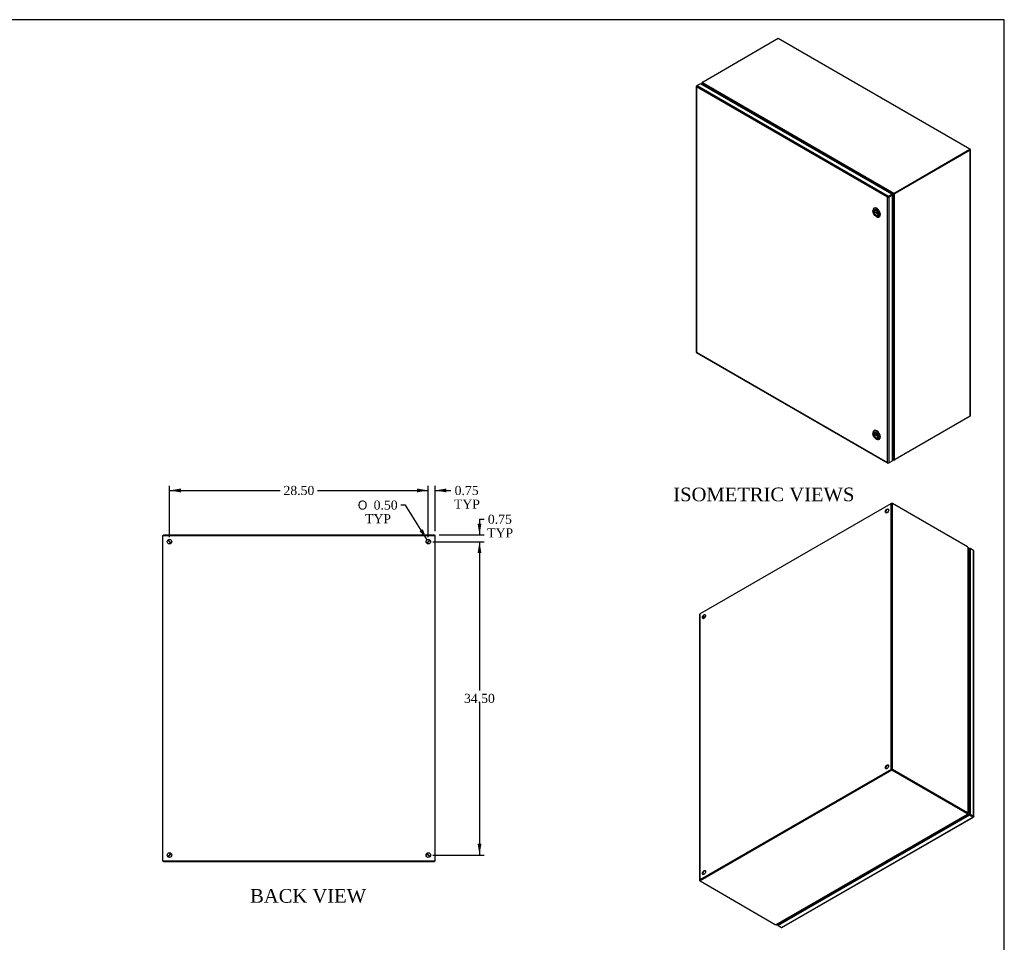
# Model space of a CAD drawing. Header units: inches. Extents: x 1 to 240, y -1 to 159.
# Tile 9 of 9: x 131 to 240, y 58 to 159. Entities that reach past the tile are written whole.
import ezdxf
from ezdxf.enums import TextEntityAlignment as Align

# ---------------------------------------------------------------- set-up
doc = ezdxf.new("R2010")
doc.units = ezdxf.units.IN
doc.header["$MEASUREMENT"] = 0
for name, color, linetype in [('CAP02342', 7, 'Continuous'), ('COM52765', 7, 'Continuous'), ('COM52811', 7, 'Continuous'), ('COM70219', 7, 'Continuous'), ('COM71099-1', 7, 'Continuous'), ('Default', 7, 'Continuous'), ('HNG14573-1', 7, 'Continuous'), ('HNG14573-2', 7, 'Continuous'), ('LOK10000', 7, 'Continuous'), ('PIN17645', 7, 'Continuous'), ('STD26098', 7, 'Continuous')]:
    doc.layers.add(name, color=color, linetype=linetype)
doc.styles.add('SEACAD_Solid_Edge_ANSI1_Symbols', font='txt')
doc.styles.add('SEACAD_Times_New_Roman', font='times.ttf')
doc.dimstyles.new('HAMMOND_(STH_-_240x160)', dxfattribs={"dimtxt": 1, "dimasz": 1.25, "dimexe": 0.5, "dimexo": 0.5, "dimgap": 0.25, "dimtad": 0, "dimtih": 1, "dimtoh": 1, "dimzin": 0, "dimdsep": 46, "dimtxsty": 'SEACAD_Times_New_Roman', "dimblk1": '_SE_FILLED', "dimblk2": '_SE_FILLED', "dimsah": 1, "dimcen": 0.5, "dimadec": 0, "dimazin": 0, "dimtfac": 0.8, "dimtofl": 0, "dimtmove": 0, "dimatfit": 3, "dimfxl": 1, "dimtolj": 1, "dimtzin": 0, "dimarcsym": 0})

# ---------------------------------------------------------------- blocks, each defined once
blk = doc.blocks.new('SE4')
at = {"layer": 'COM52765', "color": 7, "linetype": 'Continuous'}
for p, q in [((146.87, 102.41), (146.98, 102.41)), ((146.87, 66.56), (146.87, 102.41)), ((146.98, 102.41), (176.77, 102.41)), ((176.77, 102.41), (176.87, 102.41)), ((176.87, 66.56), (176.87, 102.41)), ((147.44, 101.9), (147.59, 101.75)), ((147.7, 101.66), (147.7, 101.66)), ((147.7, 101.5), (147.7, 101.66)), ((176.05, 101.5), (176.05, 101.66)), ((176.05, 101.66), (176.05, 101.66)), ((176.16, 101.75), (176.31, 101.9)), ((147.7, 67.31), (147.7, 67.48)), ((147.7, 67.31), (147.7, 67.31)), ((176.05, 67.31), (176.05, 67.48)), ((176.05, 67.31), (176.05, 67.31)), ((146.98, 66.56), (146.87, 66.56)), ((176.77, 66.56), (146.98, 66.56)), ((147.59, 67.22), (147.44, 67.07)), ((176.31, 67.07), (176.16, 67.22)), ((176.87, 66.56), (176.77, 66.56))]:
    blk.add_line(p, q, dxfattribs=at)
for centre in [(147.62, 101.74), (176.12, 101.74), (147.62, 67.24), (176.12, 67.24)]:
    blk.add_circle(centre, 0.25, dxfattribs=at)
for points in [[(147.59, 101.75), (147.6, 101.74), (147.62, 101.74), (147.64, 101.72), (147.65, 101.72), (147.67, 101.7), (147.68, 101.69), (147.69, 101.68), (147.69, 101.67), (147.7, 101.66)], [(176.05, 101.66), (176.05, 101.67), (176.06, 101.68), (176.07, 101.69), (176.08, 101.7), (176.1, 101.72), (176.11, 101.72), (176.13, 101.74), (176.15, 101.74), (176.16, 101.75)], [(147.7, 67.31), (147.69, 67.3), (147.69, 67.29), (147.68, 67.28), (147.67, 67.27), (147.65, 67.26), (147.64, 67.25), (147.62, 67.24), (147.6, 67.23), (147.59, 67.22)], [(176.16, 67.22), (176.15, 67.23), (176.13, 67.24), (176.11, 67.25), (176.1, 67.26), (176.08, 67.27), (176.07, 67.28), (176.06, 67.29), (176.05, 67.3), (176.05, 67.31)]]:
    blk.add_open_spline(points, degree=3, knots=[0, 0, 0, 0, 0.25, 0.25, 0.5, 0.5, 0.75, 0.75, 1, 1, 1, 1], dxfattribs=at)
at = {"layer": 'COM70219', "color": 7, "linetype": 'Continuous'}
for centre, start, end in [((147.86, 101.5), 132.3729, 136.6865), ((175.89, 101.5), 43.3135, 47.6271), ((147.86, 67.48), 223.3135, 227.6271), ((175.89, 67.48), 312.3729, 316.6865)]:
    blk.add_arc(centre, 0.5, start, end, dxfattribs=at)
at = {"layer": 'COM71099-1', "color": 7, "linetype": 'Continuous'}
for p, q in [((146.95, 102.49), (176.8, 102.49)), ((146.95, 102.49), (146.95, 102.41)), ((176.8, 102.49), (176.8, 102.41)), ((147.62, 101.77), (147.46, 101.93)), ((147.7, 101.66), (147.7, 101.67)), ((147.86, 101.66), (147.7, 101.66)), ((176.05, 101.66), (175.88, 101.66)), ((176.05, 101.67), (176.05, 101.66)), ((176.28, 101.93), (176.13, 101.77)), ((147.7, 67.31), (147.86, 67.31)), ((147.7, 67.3), (147.7, 67.31)), ((175.88, 67.31), (176.05, 67.31)), ((176.05, 67.31), (176.05, 67.3)), ((146.95, 66.49), (146.95, 66.56)), ((176.8, 66.49), (146.95, 66.49)), ((147.46, 67.05), (147.62, 67.2)), ((176.13, 67.2), (176.28, 67.05)), ((176.8, 66.49), (176.8, 66.56))]:
    blk.add_line(p, q, dxfattribs=at)
for points in [[(147.7, 101.67), (147.69, 101.67), (147.68, 101.68), (147.67, 101.69), (147.67, 101.7), (147.65, 101.72), (147.65, 101.73), (147.63, 101.75), (147.63, 101.76), (147.62, 101.77)], [(176.13, 101.77), (176.12, 101.76), (176.11, 101.75), (176.1, 101.73), (176.1, 101.72), (176.08, 101.7), (176.08, 101.69), (176.06, 101.68), (176.06, 101.67), (176.05, 101.67)], [(147.62, 67.2), (147.63, 67.21), (147.63, 67.22), (147.65, 67.24), (147.65, 67.25), (147.67, 67.27), (147.67, 67.28), (147.68, 67.29), (147.69, 67.3), (147.7, 67.3)], [(176.05, 67.3), (176.06, 67.3), (176.06, 67.29), (176.08, 67.28), (176.08, 67.27), (176.1, 67.25), (176.1, 67.24), (176.11, 67.22), (176.12, 67.21), (176.13, 67.2)]]:
    blk.add_open_spline(points, degree=3, knots=[0, 0, 0, 0, 0.25, 0.25, 0.5, 0.5, 0.75, 0.75, 1, 1, 1, 1], dxfattribs=at)
blk = doc.blocks.new('SE6')
at = {"layer": 'COM52765', "color": 7, "linetype": 'Continuous'}
for p, q in [((206.23, 152.2), (206.23, 152.08)), ((206.26, 152.26), (206.29, 152.25)), ((206.26, 152.14), (206.28, 152.15)), ((206.26, 152.06), (206.26, 152.14)), ((206.3, 152.11), (206.29, 152.1)), ((206.33, 152.02), (206.29, 152.1)), ((206.34, 152.31), (206.33, 152.31)), ((235.76, 144.87), (227.49, 140.1)), ((235.81, 144.84), (227.54, 140.07)), ((235.81, 144.93), (235.78, 144.94)), ((235.81, 115.56), (235.81, 144.84)), ((235.84, 115.61), (235.84, 144.88)), ((227.3, 139.97), (227.2, 139.91)), ((227.32, 139.98), (227.36, 140)), ((227.32, 110.8), (227.32, 139.98)), ((227.38, 140.01), (227.36, 140)), ((227.48, 140.01), (227.42, 140.04)), ((227.48, 110.76), (227.48, 140.01)), ((227.49, 140.1), (227.54, 140.07)), ((235.81, 115.56), (227.54, 110.79)), ((227.23, 110.96), (227.3, 110.84))]:
    blk.add_line(p, q, dxfattribs=at)
for centre, radius, start, end in [((227.35, 140.2), 0.227, 263.745, 304.2947), ((227.43, 110.91), 0.155, 225.5549, 286.4054)]:
    blk.add_arc(centre, radius, start, end, dxfattribs=at)
for centre, major_axis, start_param, end_param in [((206.33, 152.06), (0.156, 0.27), 0.785398, 1.094949), ((206.13, 152.01), (0.156, -0.27), 1.570796, 1.717314), ((235.73, 144.88), (-0.108, 0), 2.356194, 3.926991), ((227.45, 139.7), (0.156, -0.27), 2.995075, 3.141593), ((227.51, 139.73), (-0.156, 0.27), 6.136668, 6.283185), ((227.49, 139.84), (0.156, 0.27), 0.785398, 1.094949), ((227.54, 139.81), (0.156, 0.27), 0.785398, 1.094949), ((235.73, 115.61), (-0.108, 0), 2.356194, 3.141593), ((227.45, 110.93), (-0.156, 0.27), 1.570796, 1.717314), ((227.54, 111.04), (-0.156, -0.27), 0.475848, 0.785398)]:
    blk.add_ellipse(centre, major_axis=major_axis, ratio=0.57735, start_param=start_param, end_param=end_param, dxfattribs=at)
for points in [[(206.26, 152.26), (206.25, 152.25), (206.24, 152.24), (206.23, 152.22), (206.23, 152.21), (206.23, 152.19), (206.23, 152.18), (206.25, 152.16), (206.25, 152.15), (206.26, 152.14)], [(227.42, 140.04), (227.42, 140.04), (227.42, 140.04), (227.41, 140.03), (227.4, 140.03), (227.39, 140.02), (227.39, 140.02), (227.38, 140.01), (227.38, 140.01), (227.37, 140.01)]]:
    blk.add_open_spline(points, degree=3, knots=[0, 0, 0, 0, 0.25, 0.25, 0.5, 0.5, 0.75, 0.75, 1, 1, 1, 1], dxfattribs=at)
at = {"layer": 'COM52811', "color": 7, "linetype": 'Continuous'}
for p, q in [((205.66, 151.87), (205.64, 151.86)), ((205.64, 151.87), (205.64, 122.62)), ((205.67, 151.92), (205.72, 151.95)), ((206.09, 152.16), (205.72, 151.95)), ((205.72, 151.95), (226.81, 139.77)), ((227.18, 139.98), (206.09, 152.16)), ((226.71, 139.65), (205.67, 151.8)), ((205.67, 151.8), (205.67, 122.61)), ((205.67, 151.8), (205.67, 151.8)), ((205.67, 151.8), (205.67, 151.8)), ((205.67, 151.8), (205.67, 151.8)), ((205.67, 151.8), (205.67, 151.8)), ((205.67, 151.8), (205.67, 151.8)), ((226.81, 139.77), (227.18, 139.98)), ((226.81, 139.71), (227.18, 139.92)), ((227.18, 139.92), (226.81, 139.71)), ((227.18, 139.98), (227.18, 139.92)), ((227.23, 139.89), (227.18, 139.92)), ((226.78, 139.69), (226.71, 139.65)), ((226.71, 139.65), (226.78, 139.69)), ((226.71, 110.46), (226.71, 139.65)), ((226.71, 139.65), (226.71, 139.65)), ((226.71, 139.65), (226.71, 139.65)), ((226.71, 139.65), (226.71, 139.65)), ((226.71, 139.65), (226.71, 139.65)), ((226.78, 139.69), (226.75, 139.7)), ((226.78, 139.69), (226.77, 139.67)), ((226.81, 139.71), (226.78, 139.69)), ((226.78, 139.69), (226.81, 139.71)), ((226.81, 139.71), (226.81, 139.71)), ((226.81, 139.71), (226.81, 139.71)), ((226.81, 139.71), (226.81, 139.71)), ((226.81, 139.71), (226.81, 139.71)), ((227.23, 139.89), (226.86, 139.68)), ((226.86, 139.68), (226.86, 110.43)), ((227.23, 110.64), (227.23, 139.89)), ((205.67, 122.61), (226.71, 110.46)), ((205.67, 122.61), (205.67, 122.61)), ((205.67, 122.61), (205.67, 122.61)), ((205.67, 122.61), (205.67, 122.61)), ((205.67, 122.61), (205.67, 122.61)), ((205.67, 122.57), (226.76, 110.4)), ((226.86, 110.43), (227.23, 110.64)), ((226.71, 110.46), (226.71, 110.46)), ((226.71, 110.46), (226.71, 110.46)), ((226.71, 110.46), (226.71, 110.46)), ((226.71, 110.46), (226.71, 110.46)), ((226.71, 110.46), (226.71, 110.46)), ((226.76, 110.42), (226.75, 110.4)), ((226.86, 110.43), (226.81, 110.4))]:
    blk.add_line(p, q, dxfattribs=at)
for centre, radius, start, end in [((205.77, 151.89), 0.132, 190.1526, 220.7154), ((205.86, 151.87), 0.201, 177.8102, 199.2147), ((226.89, 139.54), 0.21, 130.3254, 146.5936), ((226.7, 139.86), 0.21, 273.4064, 289.6746), ((226.86, 110.59), 0.201, 220.7853, 242.1898), ((226.84, 110.5), 0.132, 199.2846, 229.8474)]:
    blk.add_arc(centre, radius, start, end, dxfattribs=at)
for centre, major_axis, start_param, end_param in [((205.75, 151.87), (0.108, 0), 2.356194, 3.306936), ((205.72, 151.86), (0.054, 0.0935), 0.785398, 1.73614), ((226.81, 139.68), (0.054, 0.0935), 0.785398, 1.73614), ((226.79, 139.73), (0.108, 0), 4.547046, 5.497787), ((205.75, 122.62), (0.108, 0), 3.141593, 3.306936), ((205.72, 122.67), (0.054, 0.0935), 2.976249, 3.141593), ((226.81, 110.49), (0.054, 0.0935), 2.976249, 3.926991), ((226.79, 110.48), (0.108, 0), 4.547046, 5.497787)]:
    blk.add_ellipse(centre, major_axis=major_axis, ratio=0.57735, start_param=start_param, end_param=end_param, dxfattribs=at)
for points in [[(205.64, 122.61), (205.64, 122.61), (205.65, 122.61), (205.66, 122.61), (205.67, 122.61), (205.67, 122.61)], [(205.66, 122.58), (205.66, 122.58), (205.66, 122.59), (205.67, 122.6), (205.67, 122.6), (205.67, 122.61)]]:
    blk.add_open_spline(points, degree=3, knots=[0, 0, 0, 0, 0.5, 0.5, 1, 1, 1, 1], dxfattribs=at)
at = {"layer": 'COM71099-1', "color": 7, "linetype": 'Continuous'}
for p, q in [((214.67, 157.13), (206.38, 152.34)), ((235.78, 144.94), (214.67, 157.13)), ((206.28, 152.15), (227.3, 140.01)), ((206.36, 152), (206.3, 152.1)), ((206.32, 152.3), (227.41, 140.12)), ((227.49, 140.15), (235.78, 144.94)), ((227.49, 140.1), (235.78, 144.88)), ((235.78, 144.94), (235.78, 144.88)), ((227.28, 139.99), (227.18, 139.94)), ((227.35, 140.03), (227.3, 140.01)), ((227.35, 140.03), (227.36, 140.04)), ((227.41, 140.06), (227.41, 140.12)), ((227.49, 140.15), (227.49, 140.1)), ((226.82, 139.71), (226.82, 139.71)), ((227.23, 110.92), (227.28, 110.83)), ((227.3, 110.79), (227.23, 110.83)), ((227.23, 110.8), (227.35, 110.73)), ((227.28, 110.83), (227.3, 110.84)), ((227.32, 110.8), (227.3, 110.79)), ((227.41, 110.76), (227.41, 110.73)), ((227.49, 110.76), (227.49, 110.77))]:
    blk.add_line(p, q, dxfattribs=at)
for centre, radius, start, end in [((206.43, 152.19), 0.155, 133.7538, 194.7392), ((227.51, 139.91), 0.23, 115.7295, 155.7775)]:
    blk.add_arc(centre, radius, start, end, dxfattribs=at)
for centre, major_axis, start_param, end_param in [((206.46, 152.2), (-0.156, 0.27), 1.431685, 1.580897), ((206.6, 152.22), (-0.312, 0), 5.497787, 5.813569), ((227.13, 140.26), (-0.156, 0.27), 3.131492, 3.280704), ((227.18, 140.29), (-0.156, 0.27), 3.131492, 3.280704), ((227.27, 140.28), (0.312, 0), 5.182005, 5.497787), ((227.27, 140.22), (0.312, 0), 5.182005, 5.497787), ((227.13, 110.74), (0.156, -0.27), 1.431685, 1.580897), ((227.27, 110.89), (0.312, 0), 5.182005, 5.497787)]:
    blk.add_ellipse(centre, major_axis=major_axis, ratio=0.57735, start_param=start_param, end_param=end_param, dxfattribs=at)
for points, knots in [([(227.35, 140.04), (227.36, 140.04), (227.36, 140.04), (227.37, 140.05), (227.38, 140.05), (227.39, 140.05), (227.39, 140.06), (227.4, 140.06), (227.41, 140.06), (227.41, 140.06)], [0, 0, 0, 0, 0.25, 0.25, 0.5, 0.5, 0.75, 0.75, 1, 1, 1, 1]), ([(227.41, 110.73), (227.41, 110.73), (227.41, 110.73), (227.4, 110.72), (227.4, 110.72), (227.39, 110.72), (227.39, 110.72), (227.38, 110.72), (227.38, 110.72), (227.37, 110.72), (227.37, 110.72), (227.36, 110.72), (227.36, 110.72), (227.35, 110.73), (227.35, 110.73), (227.34, 110.73), (227.33, 110.74), (227.32, 110.75), (227.31, 110.77), (227.31, 110.78), (227.31, 110.79), (227.3, 110.79)], [0, 0, 0, 0, 0.037505, 0.074906, 0.112201, 0.149385, 0.186456, 0.223409, 0.260242, 0.296951, 0.333533, 0.369984, 0.406303, 0.442485, 0.478527, 0.514427, 0.638738, 0.761153, 0.84171, 0.921336, 1, 1, 1, 1])]:
    blk.add_open_spline(points, degree=3, knots=knots, dxfattribs=at)
at = {"layer": 'LOK10000', "color": 7, "linetype": 'Continuous'}
for p, q in [((225.09, 138.19), (225.09, 138.11)), ((225.24, 138.47), (225.2, 138.45)), ((225.21, 138.09), (225.62, 137.85)), ((225.25, 138.07), (225.21, 138.04)), ((225.63, 137.8), (225.21, 138.04)), ((225.41, 137.56), (225.48, 137.52)), ((225.75, 137.49), (225.79, 137.52)), ((225.24, 113.98), (225.2, 113.95)), ((225.09, 113.7), (225.09, 113.62)), ((225.21, 113.6), (225.62, 113.36)), ((225.25, 113.57), (225.21, 113.55)), ((225.63, 113.31), (225.21, 113.55)), ((225.41, 113.07), (225.48, 113.03)), ((225.75, 113), (225.79, 113.02))]:
    blk.add_line(p, q, dxfattribs=at)
for centre, major_axis in [((225.41, 137.93), (-0.225, 0.39)), ((225.41, 137.93), (0.156, -0.271)), ((225.41, 113.43), (-0.225, 0.39)), ((225.41, 113.43), (0.156, -0.271))]:
    blk.add_ellipse(centre, major_axis=major_axis, ratio=0.57735, dxfattribs=at)
for centre, major_axis, start_param, end_param in [((225.48, 137.97), (-0.275, 0.476), 0, 0.785398), ((225.43, 137.94), (0.156, -0.271), 3.209527, 6.215251), ((225.48, 137.97), (-0.275, 0.476), 2.356194, 6.283185), ((225.43, 137.94), (-0.156, 0.271), 0.689209, 0.881587), ((225.52, 137.99), (-0.275, 0.476), 3.141593, 6.283185), ((225.48, 113.48), (-0.275, 0.476), 0, 0.785398), ((225.48, 113.48), (-0.275, 0.476), 2.356194, 6.283185), ((225.52, 113.5), (-0.275, 0.476), 3.141593, 6.283185), ((225.43, 113.45), (0.156, -0.271), 3.209527, 6.215251), ((225.43, 113.45), (-0.156, 0.271), 0.689209, 0.881587)]:
    blk.add_ellipse(centre, major_axis=major_axis, ratio=0.57735, start_param=start_param, end_param=end_param, dxfattribs=at)
blk = doc.blocks.new('SE7')
at = {"layer": 'CAP02342', "color": 7, "linetype": 'Continuous'}
for p, q in [((235.65, 97.55), (235.65, 97.16)), ((235.65, 85.3), (235.65, 84.92)), ((235.65, 73.06), (235.65, 72.67))]:
    blk.add_line(p, q, dxfattribs=at)
for centre, end_param in [((235.8, 97.55), 3.141593), ((235.8, 97.16), 3.14414), ((235.8, 85.3), 3.141593), ((235.8, 84.92), 3.14414), ((235.8, 73.06), 3.141593), ((235.8, 72.67), 3.14414)]:
    blk.add_ellipse(centre, major_axis=(0.146, 0), ratio=0.57735, start_param=1.963419, end_param=end_param, dxfattribs=at)
for points in [[(235.66, 97.16), (235.66, 97.15), (235.65, 97.13), (235.67, 97.09), (235.7, 97.06), (235.73, 97.04), (235.74, 97.03), (235.74, 97.03)], [(235.66, 84.92), (235.66, 84.91), (235.65, 84.88), (235.67, 84.84), (235.7, 84.81), (235.73, 84.79), (235.74, 84.79), (235.74, 84.78)], [(235.66, 72.67), (235.66, 72.66), (235.65, 72.64), (235.67, 72.6), (235.7, 72.56), (235.73, 72.55), (235.74, 72.54), (235.74, 72.54)]]:
    blk.add_open_spline(points, degree=3, knots=[0, 0, 0, 0, 0.0854751, 0.2465831, 0.3881447, 0.5208574, 0.5555823, 0.5555823, 0.5555823, 0.5555823], dxfattribs=at)
at = {"layer": 'COM52765', "color": 7, "linetype": 'Continuous'}
for p, q in [((206.03, 93.78), (227.09, 105.94)), ((227.09, 76.66), (227.09, 105.94)), ((235.5, 101.17), (227.24, 105.94)), ((227.24, 76.66), (227.24, 105.94)), ((235.57, 71.86), (235.57, 101.11)), ((235.6, 71.83), (235.6, 101.06)), ((205.99, 93.73), (205.99, 64.46)), ((206.03, 93.78), (206.03, 64.5)), ((206.41, 93.53), (206.61, 93.41)), ((227.09, 76.66), (206.03, 64.5)), ((227.14, 76.63), (206.08, 64.47)), ((235.45, 71.86), (227.19, 76.63)), ((235.5, 71.89), (227.24, 76.66)), ((235.45, 71.86), (235.5, 71.89)), ((235.57, 71.86), (235.52, 71.83)), ((235.57, 71.81), (235.53, 71.84)), ((235.53, 71.83), (235.55, 71.82)), ((206.03, 64.41), (206.05, 64.4))]:
    blk.add_line(p, q, dxfattribs=at)
for centre in [(226.63, 105.12), (206.48, 93.49), (226.63, 76.95), (206.48, 65.32)]:
    blk.add_ellipse(centre, major_axis=(0.125, 0.217), ratio=0.57735, dxfattribs=at)
for centre, major_axis, start_param, end_param in [((226.68, 105.09), (0.125, 0.217), 0.205081, 2.936511), ((227.16, 105.89), (-0.108, 0), 3.926991, 5.497787), ((235.5, 100.91), (-0.156, 0.27), 5.188237, 5.497787), ((206.1, 93.73), (0.108, 0), 2.356194, 3.141593), ((206.53, 93.46), (0.125, 0.217), 0.205081, 2.936511), ((226.68, 76.92), (0.125, 0.217), 0.205081, 2.936511), ((227.16, 76.62), (0.108, 0), 0.785398, 2.356194), ((235.45, 72.11), (0.156, -0.27), 5.497787, 5.807338), ((235.5, 72.14), (0.156, -0.27), 5.497787, 5.807338), ((235.7, 72.09), (0.156, 0.27), 3.141593, 3.28811), ((206.53, 65.29), (0.125, 0.217), 0.205081, 2.936511), ((206.1, 64.46), (0.108, 0), 2.356194, 3.926991)]:
    blk.add_ellipse(centre, major_axis=major_axis, ratio=0.57735, start_param=start_param, end_param=end_param, dxfattribs=at)
for points, knots in [([(235.57, 101.11), (235.58, 101.11), (235.59, 101.1), (235.6, 101.08), (235.6, 101.07), (235.6, 101.06)], [0, 0, 0, 0, 0.25, 0.25, 0.4797057, 0.4797057, 0.4797057, 0.4797057]), ([(235.52, 71.84), (235.52, 71.84), (235.52, 71.84), (235.53, 71.84), (235.53, 71.84), (235.53, 71.84), (235.53, 71.84), (235.53, 71.83), (235.53, 71.83), (235.53, 71.83), (235.53, 71.83), (235.53, 71.83), (235.52, 71.83), (235.52, 71.83), (235.52, 71.83)], [0, 0, 0, 0, 0.076871, 0.15286, 0.227973, 0.302217, 0.375602, 0.448141, 0.519849, 0.643292, 0.764341, 0.843836, 0.922372, 1, 1, 1, 1]), ([(235.57, 71.81), (235.58, 71.81), (235.59, 71.82), (235.6, 71.82), (235.6, 71.83), (235.6, 71.84), (235.6, 71.84), (235.59, 71.85), (235.58, 71.86), (235.57, 71.86)], [0, 0, 0, 0, 0.25, 0.25, 0.5, 0.5, 0.75, 0.75, 1, 1, 1, 1])]:
    blk.add_open_spline(points, degree=3, knots=knots, dxfattribs=at)
at = {"layer": 'COM52811', "color": 7, "linetype": 'Continuous'}
for p, q in [((235.6, 100.93), (235.74, 101.01)), ((235.6, 100.87), (235.74, 100.95)), ((235.74, 101.01), (235.74, 100.95)), ((235.74, 101.01), (235.8, 100.98)), ((235.8, 100.98), (235.74, 100.95)), ((235.74, 100.95), (235.74, 71.7)), ((235.74, 100.95), (235.74, 100.95)), ((235.8, 100.98), (235.8, 71.73)), ((236.16, 100.77), (235.8, 100.98)), ((235.74, 100.53), (235.6, 100.45)), ((235.6, 100.39), (235.74, 100.47)), ((236.16, 71.52), (236.16, 100.77)), ((236.19, 71.48), (236.19, 100.73)), ((235.74, 71.7), (214.65, 59.53)), ((235.74, 71.64), (214.65, 59.47)), ((235.8, 71.73), (235.74, 71.7)), ((235.74, 71.64), (235.74, 71.7)), ((236.11, 71.49), (235.74, 71.7)), ((235.74, 71.7), (236.11, 71.49)), ((236.11, 71.43), (235.74, 71.64)), ((235.8, 71.73), (236.16, 71.52)), ((215.02, 59.26), (236.11, 71.43)), ((215.07, 59.25), (236.16, 71.43)), ((236.11, 71.49), (236.11, 71.49)), ((236.11, 71.49), (236.11, 71.49)), ((236.11, 71.49), (236.11, 71.49)), ((236.11, 71.49), (236.13, 71.48)), ((236.11, 71.49), (236.11, 71.49)), ((236.11, 71.49), (236.11, 71.49)), ((236.11, 71.49), (236.11, 71.49)), ((236.11, 71.49), (236.15, 71.47)), ((236.15, 71.47), (236.11, 71.49)), ((236.15, 71.47), (236.16, 71.46)), ((236.15, 71.47), (236.17, 71.43)), ((236.15, 71.47), (236.16, 71.46)), ((236.15, 71.47), (236.19, 71.47)), ((236.16, 71.46), (236.15, 71.47)), ((236.16, 71.46), (236.16, 71.46)), ((236.16, 71.46), (236.16, 71.46)), ((214.6, 59.5), (214.6, 59.65)), ((214.65, 59.53), (214.65, 59.68)), ((215.02, 59.89), (215.02, 59.74)), ((215.07, 59.77), (215.07, 59.92)), ((214.6, 59.5), (214.65, 59.53)), ((214.65, 59.47), (214.6, 59.5)), ((214.65, 59.53), (214.65, 59.53)), ((214.65, 59.47), (214.65, 59.53)), ((214.65, 59.47), (215.02, 59.26))]:
    blk.add_line(p, q, dxfattribs=at)
for centre, major_axis, start_param, end_param in [((236.08, 100.73), (-0.108, 0), 3.141593, 3.926991), ((236.11, 71.52), (-0.054, 0.0935), 2.356194, 3.306936), ((236.08, 71.48), (-0.108, 0), 2.976249, 3.926991), ((215.02, 59.34), (-0.054, 0.0935), 2.356194, 3.141593)]:
    blk.add_ellipse(centre, major_axis=major_axis, ratio=0.57735, start_param=start_param, end_param=end_param, dxfattribs=at)
for points in [[(236.19, 71.47), (236.19, 71.46), (236.19, 71.46), (236.18, 71.46), (236.17, 71.46), (236.16, 71.46)], [(236.17, 71.43), (236.17, 71.43), (236.17, 71.44), (236.17, 71.45), (236.17, 71.45), (236.16, 71.46)]]:
    blk.add_open_spline(points, degree=3, knots=[0, 0, 0, 0, 0.5, 0.5, 1, 1, 1, 1], dxfattribs=at)
at = {"layer": 'COM70219', "color": 7, "linetype": 'Continuous'}
for centre, radius, start, end in [((235.56, 99.74), 0.357, 59.9781, 82.851), ((215.61, 60.28), 0.358, 217.1275, 240.1545)]:
    blk.add_arc(centre, radius, start, end, dxfattribs=at)
for centre, major_axis, start_param, end_param in [((235.67, 99.72), (0.25, 0), 1.254418, 1.826038), ((235.49, 99.62), (-0.25, -0.433), 3.123188, 3.143979), ((235.49, 71.64), (0.125, -0.217), 4.457147, 4.996198), ((235.67, 71.94), (0.25, 0), 1.254418, 1.826038), ((215.68, 60.2), (0.125, -0.217), 4.457147, 4.996198)]:
    blk.add_ellipse(centre, major_axis=major_axis, ratio=0.57735, start_param=start_param, end_param=end_param, dxfattribs=at)
at = {"layer": 'COM71099-1', "color": 7, "linetype": 'Continuous'}
for p, q in [((227.09, 105.94), (227.16, 105.98)), ((227.16, 105.98), (227.24, 105.94)), ((227.16, 105.98), (227.16, 105.96)), ((206.61, 93.41), (206.41, 93.53)), ((227.16, 76.65), (206.05, 64.46)), ((227.16, 76.59), (206.05, 64.4)), ((235.45, 71.86), (227.16, 76.65)), ((227.16, 76.59), (227.16, 76.65)), ((235.45, 71.8), (227.16, 76.59)), ((214.42, 59.58), (235.51, 71.76)), ((214.49, 59.58), (235.55, 71.74)), ((235.45, 71.8), (235.45, 71.86)), ((235.51, 71.81), (235.51, 71.76)), ((235.53, 71.8), (235.51, 71.81)), ((235.51, 71.8), (235.55, 71.78)), ((206.05, 64.4), (206.05, 64.46)), ((206.05, 64.4), (214.34, 59.61))]:
    blk.add_line(p, q, dxfattribs=at)
for centre, major_axis, start_param, end_param in [((235.23, 71.73), (0.312, 0), 0.469616, 0.785398), ((235.23, 71.67), (0.312, 0), 0.469616, 0.785398), ((235.38, 71.53), (-0.156, -0.27), 3.002482, 3.151693), ((214.56, 59.74), (-0.312, 0), 0.785398, 1.10118)]:
    blk.add_ellipse(centre, major_axis=major_axis, ratio=0.57735, start_param=start_param, end_param=end_param, dxfattribs=at)
for points, knots in [([(235.5, 71.81), (235.51, 71.81), (235.51, 71.81), (235.51, 71.81), (235.51, 71.81), (235.52, 71.81), (235.51, 71.81), (235.51, 71.81), (235.51, 71.81), (235.51, 71.81)], [0, 0, 0, 0, 0.25, 0.25, 0.5, 0.5, 0.75, 0.75, 1, 1, 1, 1]), ([(235.55, 71.78), (235.55, 71.78), (235.55, 71.78), (235.56, 71.77), (235.56, 71.77), (235.56, 71.77), (235.56, 71.76), (235.56, 71.76), (235.56, 71.76), (235.56, 71.75), (235.56, 71.75), (235.56, 71.75), (235.55, 71.75), (235.55, 71.74), (235.54, 71.74), (235.54, 71.74), (235.53, 71.74), (235.52, 71.75), (235.52, 71.75), (235.51, 71.75), (235.51, 71.76)], [0, 0, 0, 0, 0.039227, 0.078698, 0.11841, 0.15836, 0.198543, 0.238956, 0.279594, 0.320453, 0.361528, 0.402815, 0.44431, 0.486009, 0.612097, 0.739826, 0.804347, 0.869228, 0.934452, 1, 1, 1, 1]), ([(214.42, 59.58), (214.42, 59.58), (214.43, 59.58), (214.43, 59.58), (214.44, 59.58), (214.44, 59.57), (214.45, 59.57), (214.45, 59.57), (214.46, 59.57), (214.46, 59.57), (214.47, 59.57), (214.47, 59.58), (214.48, 59.58), (214.48, 59.58), (214.49, 59.58), (214.49, 59.58), (214.49, 59.58)], [0, 0, 0, 0, 0.037505, 0.0749064, 0.112201, 0.1493851, 0.1864555, 0.2234088, 0.2602416, 0.2969507, 0.3335327, 0.3699844, 0.4063029, 0.4424848, 0.4785271, 0.4936293, 0.4936293, 0.4936293, 0.4936293])]:
    blk.add_open_spline(points, degree=3, knots=knots, dxfattribs=at)
at = {"layer": 'HNG14573-1', "color": 7, "linetype": 'Continuous'}
for p, q in [((235.6, 98.79), (235.62, 98.8)), ((235.62, 99.09), (235.62, 98.75)), ((235.6, 97.75), (235.62, 97.75)), ((235.62, 97.67), (235.6, 97.66)), ((235.62, 98.04), (235.62, 97.67)), ((235.62, 86.84), (235.62, 86.5)), ((235.6, 86.55), (235.62, 86.55)), ((235.62, 85.8), (235.62, 85.43)), ((235.6, 85.5), (235.62, 85.5)), ((235.62, 85.42), (235.6, 85.42)), ((235.6, 74.3), (235.62, 74.3)), ((235.62, 74.59), (235.62, 74.26)), ((235.6, 73.25), (235.62, 73.25)), ((235.62, 73.17), (235.6, 73.17)), ((235.62, 73.55), (235.62, 73.18))]:
    blk.add_line(p, q, dxfattribs=at)
for centre, major_axis, start_param, end_param in [((235.8, 99.09), (0.178, 0), 1.890019, 3.141593), ((235.8, 98.72), (0.178, 0), 1.890019, 2.324795), ((235.8, 97.67), (0.178, 0), 1.890019, 3.964559), ((235.8, 98.04), (0.178, 0), 1.890019, 3.141593), ((235.8, 97.67), (0.121, 0), 2.050667, 3.507263), ((235.8, 86.84), (0.178, 0), 1.890019, 3.141593), ((235.8, 85.8), (0.178, 0), 1.890019, 3.141593), ((235.8, 86.47), (0.178, 0), 1.890019, 2.324798), ((235.8, 85.43), (0.178, 0), 1.890019, 3.964559), ((235.8, 85.43), (0.121, 0), 2.050667, 3.507263), ((235.8, 74.59), (0.178, 0), 1.890019, 3.141593), ((235.8, 74.22), (0.178, 0), 1.890019, 2.324798), ((235.8, 73.18), (0.178, 0), 1.890019, 3.964559), ((235.8, 73.55), (0.178, 0), 1.890019, 3.141593), ((235.8, 73.18), (0.121, 0), 2.050667, 3.507263)]:
    blk.add_ellipse(centre, major_axis=major_axis, ratio=0.57735, start_param=start_param, end_param=end_param, dxfattribs=at)
at = {"layer": 'HNG14573-2', "color": 7, "linetype": 'Continuous'}
for centre, major_axis, start_param, end_param in [((235.8, 98.7), (-0.199, 0), 4.996924, 6.133104), ((235.8, 98.58), (-0.228, 0), 4.960471, 5.757325), ((235.8, 98.56), (-0.227, 0), 4.960471, 5.757325), ((235.8, 98.53), (-0.199, 0), 4.996924, 6.133104), ((235.8, 98.2), (-0.227, 0), 4.960471, 5.757325), ((235.8, 98.18), (-0.228, 0), 4.960471, 5.757325), ((235.8, 98.15), (-0.199, 0), 4.996924, 6.133104), ((235.8, 98.06), (-0.199, 0), 4.996924, 6.133104), ((235.8, 98.06), (-0.199, 0), 0.150081, 0.463547), ((235.8, 86.45), (-0.199, 0), 4.996924, 6.133104), ((235.8, 86.33), (-0.228, 0), 4.960471, 5.757325), ((235.8, 86.32), (-0.228, 0), 4.960471, 5.757325), ((235.8, 86.28), (-0.199, 0), 4.996924, 6.133104), ((235.8, 85.95), (-0.228, 0), 4.960471, 5.757325), ((235.8, 85.93), (-0.228, 0), 4.960471, 5.757325), ((235.8, 85.9), (-0.199, 0), 4.996924, 6.133104), ((235.8, 85.81), (-0.199, 0), 4.996924, 6.133104), ((235.8, 85.81), (-0.199, 0), 0.150081, 0.463547), ((235.8, 74.21), (-0.199, 0), 4.996924, 6.133104), ((235.8, 74.09), (-0.227, 0), 4.960471, 5.757325), ((235.8, 74.07), (-0.227, 0), 4.960471, 5.757325), ((235.8, 74.04), (-0.199, 0), 4.996924, 6.133104), ((235.8, 73.7), (-0.227, 0), 4.960471, 5.757325), ((235.8, 73.68), (-0.228, 0), 4.960471, 5.757325), ((235.8, 73.65), (-0.199, 0), 4.996924, 6.133104), ((235.8, 73.56), (-0.199, 0), 4.996924, 6.133104), ((235.8, 73.56), (-0.199, 0), 0.150081, 0.463547)]:
    blk.add_ellipse(centre, major_axis=major_axis, ratio=0.57735, start_param=start_param, end_param=end_param, dxfattribs=at)
for points, knots in [([(235.74, 98.73), (235.73, 98.72), (235.68, 98.71), (235.63, 98.69), (235.61, 98.66), (235.6, 98.65)], [0.1938606, 0.1938606, 0.1938606, 0.1938606, 0.3460124, 0.5721139, 0.7052966, 0.7052966, 0.7052966, 0.7052966]), ([(235.74, 98.34), (235.73, 98.34), (235.68, 98.33), (235.63, 98.3), (235.61, 98.28), (235.6, 98.27)], [0.1938606, 0.1938606, 0.1938606, 0.1938606, 0.3460124, 0.5721139, 0.7052966, 0.7052966, 0.7052966, 0.7052966]), ([(235.74, 86.48), (235.73, 86.48), (235.68, 86.46), (235.63, 86.44), (235.61, 86.42), (235.6, 86.41)], [0.1938606, 0.1938606, 0.1938606, 0.1938606, 0.3460124, 0.5721139, 0.7052966, 0.7052966, 0.7052966, 0.7052966]), ([(235.74, 86.09), (235.73, 86.09), (235.68, 86.08), (235.63, 86.05), (235.61, 86.03), (235.6, 86.02)], [0.1938606, 0.1938606, 0.1938606, 0.1938606, 0.3460124, 0.5721139, 0.7052966, 0.7052966, 0.7052966, 0.7052966]), ([(235.74, 73.85), (235.73, 73.84), (235.68, 73.83), (235.63, 73.81), (235.61, 73.78), (235.6, 73.77)], [0.1938606, 0.1938606, 0.1938606, 0.1938606, 0.3460124, 0.5721139, 0.7052966, 0.7052966, 0.7052966, 0.7052966]), ([(235.74, 74.23), (235.73, 74.23), (235.68, 74.22), (235.64, 74.19), (235.62, 74.18), (235.61, 74.17)], [0.1938606, 0.1938606, 0.1938606, 0.1938606, 0.3460124, 0.5721139, 0.662892, 0.662892, 0.662892, 0.662892])]:
    blk.add_open_spline(points, degree=3, knots=knots, dxfattribs=at)
at = {"layer": 'PIN17645', "color": 7, "linetype": 'Continuous'}
for p, q in [((235.69, 97.7), (235.69, 97.6)), ((235.69, 85.45), (235.69, 85.36)), ((235.69, 73.2), (235.69, 73.11))]:
    blk.add_line(p, q, dxfattribs=at)
for centre in [(235.8, 99.09), (235.8, 86.84), (235.8, 74.59)]:
    blk.add_ellipse(centre, major_axis=(0.188, 0), ratio=0.57735, start_param=1.872487, end_param=3.46922, dxfattribs=at)
for points in [[(235.74, 99.24), (235.74, 99.24), (235.71, 99.23), (235.67, 99.21), (235.63, 99.17), (235.61, 99.12), (235.61, 99.1), (235.61, 99.09)], [(235.74, 86.99), (235.74, 86.99), (235.71, 86.98), (235.67, 86.96), (235.63, 86.92), (235.61, 86.87), (235.61, 86.85), (235.61, 86.84)], [(235.74, 74.74), (235.74, 74.74), (235.71, 74.73), (235.67, 74.71), (235.63, 74.67), (235.61, 74.63), (235.61, 74.6), (235.61, 74.59)]]:
    blk.add_open_spline(points, degree=3, knots=[0.6016849, 0.6016849, 0.6016849, 0.6016849, 0.632809, 0.7498641, 0.8522078, 0.9501719, 1, 1, 1, 1], dxfattribs=at)
at = {"layer": 'STD26098', "color": 7, "linetype": 'Continuous'}
for p, q in [((226.81, 77.01), (226.65, 77.1)), ((226.51, 76.87), (226.67, 76.78))]:
    blk.add_line(p, q, dxfattribs=at)
for centre, radius, start, end in [((227, 76.76), 0.378, 121.9181, 132.4019), ((226.99, 76.72), 0.384, 167.075, 178.3507)]:
    blk.add_arc(centre, radius, start, end, dxfattribs=at)
for start_param, end_param in [(3.943777, 4.214154), (5.210624, 5.497787)]:
    blk.add_ellipse((226.81, 76.85), major_axis=(-0.141, -0.245), ratio=0.57735, start_param=start_param, end_param=end_param, dxfattribs=at)
blk = doc.blocks.new('DMBLK2975')
at = {"layer": 'Default', "linetype": 'Continuous'}
for points in [[(148.87, 107.59), (147.62, 107.38), (148.87, 107.17)], [(174.87, 107.59), (174.87, 107.17), (176.12, 107.38)]]:
    blk.add_hatch(color=7, dxfattribs=at).paths.add_polyline_path(points)
at = {"layer": 'Default', "color": 7, "linetype": 'Continuous'}
for p, q in [((147.62, 102.24), (147.62, 107.88)), ((147.62, 107.38), (159.82, 107.38)), ((163.93, 107.38), (176.12, 107.38)), ((176.12, 102.24), (176.12, 107.88))]:
    blk.add_line(p, q, dxfattribs=at)
at = {"layer": 'Default', "color": 7, "linetype": 'Continuous', "style": 'SEACAD_Times_New_Roman'}
blk.add_text('28.50', height=1, dxfattribs=at).set_placement((160.17, 107.88), align=Align.TOP_LEFT)
blk = doc.blocks.new('_SE_FILLED')
at = {"color": 0}
blk.add_line((0, 0), (-1, 0), dxfattribs=at)
blk.add_solid([(0, 0), (-1, -0.1665), (-1, 0.1665), (0, 0)], dxfattribs=at)
blk = doc.blocks.new('DMBLK2976')
at = {"layer": 'Default', "linetype": 'Continuous'}
for points in [[(174.87, 107.59), (174.87, 107.17), (176.12, 107.38)], [(178.12, 107.59), (176.87, 107.38), (178.12, 107.17)]]:
    blk.add_hatch(color=7, dxfattribs=at).paths.add_polyline_path(points)
at = {"layer": 'Default', "color": 7, "linetype": 'Continuous'}
for p, q in [((173.62, 107.38), (176.12, 107.38)), ((176.12, 102.24), (176.12, 107.88)), ((176.87, 102.91), (176.87, 107.88)), ((176.87, 107.38), (178.1, 107.38)), ((178.1, 107.38), (178.6, 107.38))]:
    blk.add_line(p, q, dxfattribs=at)
at = {"layer": 'Default', "color": 7, "linetype": 'Continuous', "style": 'SEACAD_Times_New_Roman'}
for s, p in [('0.75', (179.02, 107.88)), ('TYP', (178.95, 106.38))]:
    blk.add_text(s, height=1, dxfattribs=at).set_placement(p, align=Align.TOP_LEFT)
blk = doc.blocks.new('DMBLK2977')
at = {"layer": 'Default', "linetype": 'Continuous'}
for points in [[(181.97, 103.74), (181.55, 103.74), (181.76, 102.49)], [(181.97, 100.49), (181.76, 101.74), (181.55, 100.49)]]:
    blk.add_hatch(color=7, dxfattribs=at).paths.add_polyline_path(points)
at = {"layer": 'Default', "color": 7, "linetype": 'Continuous'}
for p, q in [((181.76, 104.21), (182.26, 104.21)), ((181.76, 104.21), (181.76, 102.49)), ((177.3, 102.49), (182.26, 102.49)), ((178.34, 101.74), (182.26, 101.74)), ((181.76, 101.74), (181.76, 99.24))]:
    blk.add_line(p, q, dxfattribs=at)
at = {"layer": 'Default', "color": 7, "linetype": 'Continuous', "style": 'SEACAD_Times_New_Roman'}
for s, p in [('0.75', (182.68, 104.71)), ('TYP', (182.61, 103.21))]:
    blk.add_text(s, height=1, dxfattribs=at).set_placement(p, align=Align.TOP_LEFT)
blk = doc.blocks.new('DMBLK2978')
at = {"layer": 'Default', "linetype": 'Continuous'}
for points in [[(181.97, 100.49), (181.76, 101.74), (181.55, 100.49)], [(181.97, 68.49), (181.55, 68.49), (181.76, 67.24)]]:
    blk.add_hatch(color=7, dxfattribs=at).paths.add_polyline_path(points)
at = {"layer": 'Default', "color": 7, "linetype": 'Continuous'}
for p, q in [((176.62, 101.74), (182.26, 101.74)), ((181.76, 101.74), (181.76, 85.34)), ((181.76, 83.99), (181.76, 67.24)), ((176.62, 67.24), (182.26, 67.24))]:
    blk.add_line(p, q, dxfattribs=at)
at = {"layer": 'Default', "color": 7, "linetype": 'Continuous', "style": 'SEACAD_Times_New_Roman'}
blk.add_text('34.50', height=1, dxfattribs=at).set_placement((180.05, 84.99), align=Align.TOP_LEFT)
blk = doc.blocks.new('DMBLK2979')
at = {"layer": 'Default', "linetype": 'Continuous'}
blk.add_hatch(color=7, dxfattribs=at).paths.add_polyline_path([(175.15, 102.9), (175.99, 101.95), (175.51, 103.12)])
at = {"layer": 'Default', "color": 7, "linetype": 'Continuous'}
for p, q in [((173.6, 105.77), (173.1, 105.77)), ((175.99, 101.95), (173.6, 105.77))]:
    blk.add_line(p, q, dxfattribs=at)
for s, style, p in [('O', 'SEACAD_Solid_Edge_ANSI1_Symbols', (168.36, 106.27)), ('0.50', 'SEACAD_Times_New_Roman', (170.1, 106.27)), ('TYP', 'SEACAD_Times_New_Roman', (169.16, 104.77))]:
    blk.add_text(s, height=1, dxfattribs=dict(at, style=style)).set_placement(p, align=Align.TOP_LEFT)
blk = doc.blocks.new('BORDER')
at = {"layer": 'Default', "color": 7, "linetype": 'Continuous'}
for p, q in [((0, 27.86), (-41.86, 27.86)), ((0, 0), (0, 27.86))]:
    blk.add_line(p, q, dxfattribs=at)

msp = doc.modelspace()

# ---------------------------------------------------------------- block references
at = {"layer": 'Default', "color": 7, "xscale": 5.7, "yscale": 5.7, "zscale": 5.7}
msp.add_blockref('BORDER', (239.562, 0.401), dxfattribs=at)
at = {"layer": 'Default'}
for name in ['SE6', 'SE7', 'SE4']:
    msp.add_blockref(name, (0, 0), dxfattribs=at)

# ---------------------------------------------------------------- texts
at = {"layer": 'Default', "color": 7, "linetype": 'Continuous', "style": 'SEACAD_Times_New_Roman'}
for s, p in [('ISOMETRIC VIEWS', (203.102, 107.694)), ('BACK VIEW', (156.495, 63.495))]:
    msp.add_text(s, height=1.5, dxfattribs=at).set_placement(p, align=Align.TOP_LEFT)

# ---------------------------------------------------------------- dimensions: what is measured, and where the dimension line sits
at = {"layer": 'Default', "color": 7, "linetype": 'Continuous'}
for base, p1, p2, angle, picture, middle in [((147.624, 107.378), (147.624, 101.737), (176.124, 101.737), 0, 'DMBLK2975', (161.874, 107.378)), ((181.76, 101.737), (176.124, 101.737), (176.124, 67.237), 270, 'DMBLK2978', (181.76, 84.487))]:
    dim = msp.add_linear_dim(base=base, p1=p1, p2=p2, angle=angle, text='\\A1;<>', dimstyle='HAMMOND_(STH_-_240x160)', dxfattribs=at)
    dim.commit()
    dim.dimension.update_dxf_attribs({"geometry": picture, "text_midpoint": middle, "dimtype": 161})
dim = msp.add_linear_dim(base=(176.874, 107.378), p1=(176.124, 101.737), p2=(176.874, 102.415), text='\\A1;<>\\PTYP', dimstyle='HAMMOND_(STH_-_240x160)', override={"dimtmove": 1}, dxfattribs=at)
dim.commit()
dim.dimension.update_dxf_attribs({"geometry": 'DMBLK2976', "text_midpoint": (178.603, 107.378), "dimtype": 160})
dim = msp.add_diameter_dim_2p(p1=(176.257, 101.525), p2=(175.992, 101.949), text='\\A1;<>\\PTYP', dimstyle='HAMMOND_(STH_-_240x160)', dxfattribs=at)
dim.commit()
dim.dimension.update_dxf_attribs({"geometry": 'DMBLK2979', "text_midpoint": (173.105, 105.766), "dimtype": 163})
dim = msp.add_linear_dim(base=(181.76, 101.737), p1=(176.802, 102.487), p2=(176.124, 101.737), angle=90, text='\\A1;<>\\PTYP', dimstyle='HAMMOND_(STH_-_240x160)', override={"dimtmove": 1}, dxfattribs=at)
dim.commit()
dim.dimension.update_dxf_attribs({"geometry": 'DMBLK2977', "text_midpoint": (182.26, 104.211), "dimtype": 160})

doc.saveas('drawing.dxf')
